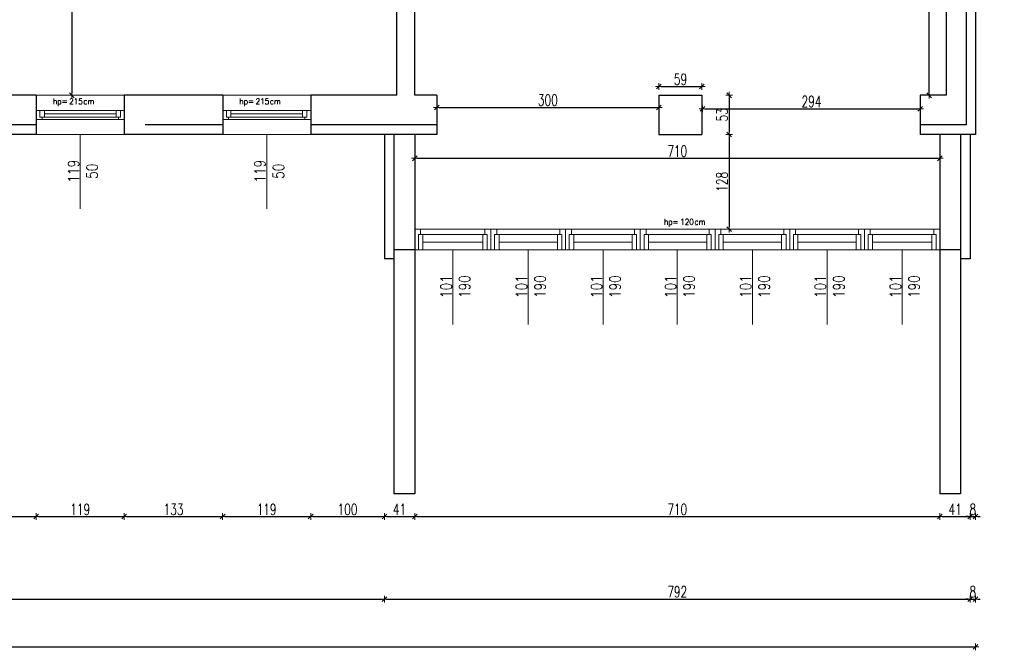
# Model space of a CAD drawing. Header units: millimetres. Extents: x 64838 to 107664, y -36848 to 0.
# Tile 19 of 109: x 70808 to 72139, y -31202 to -30349. Entities that reach past the tile are written whole.
import ezdxf

# ---------------------------------------------------------------- set-up
doc = ezdxf.new("R2010")
doc.units = ezdxf.units.MM
doc.layers.get('Defpoints').update_dxf_attribs({"color": 30})
for name, color, linetype, lineweight in [('J opisy', 7, 'Continuous', 9), ('J stolarka_okna', 144, 'Continuous', 0), ('J wymiary', 1, 'Continuous', 9), ('sciany', 252, 'Continuous', 30)]:
    doc.layers.add(name, color=color, linetype=linetype, lineweight=lineweight)
doc.styles.add('ADESK2', font='simplex', dxfattribs={"width": 0.7})
doc.styles.add('MtXpl_simplex_shx', font='simplex.shx')
doc.styles.get("Standard").update_dxf_attribs({"font": 'arial.ttf'})
doc.dimstyles.new('1-100', dxfattribs={"dimscale": 1.5, "dimtxt": 10, "dimasz": 2, "dimexe": 1, "dimexo": 1, "dimgap": 1.5, "dimtad": 1, "dimdec": 0, "dimrnd": 0.5, "dimdsep": 46, "dimtxsty": 'ADESK2', "dimblk": 'wymiar', "dimcen": -1, "dimdle": 5, "dimse1": 1, "dimse2": 1, "dimclrd": 256, "dimclre": 256, "dimclrt": 256, "dimadec": 0, "dimazin": 0, "dimtfac": 1, "dimtdec": 0, "dimtix": 1, "dimtmove": 0, "dimatfit": 3, "dimfxl": 20, "dimfxlon": 1, "dimtolj": 1, "dimtzin": 0, "dimarcsym": 0})

# ---------------------------------------------------------------- blocks, each defined once
blk = doc.blocks.new('wymiar')
for p, q in [((1.5, 0), (-1.5, 0)), ((1.06, 1.06), (-1.06, -1.06)), ((0, 1.5), (0, -1.5))]:
    blk.add_line(p, q)
blk = doc.blocks.new('*D681')
at = {"layer": 'Defpoints', "color": 0, "ltscale": 4}
for p in [(71371.9, -30451.5), (71671.9, -30451.5), (71671.9, -30467.8)]:
    blk.add_point(p, dxfattribs=at)
at = {"layer": 'J wymiary', "lineweight": -2}
blk.add_line((71374.9, -30467.8), (71668.9, -30467.8), dxfattribs=at)
at = {"layer": 'J wymiary', "lineweight": -2, "ltscale": 4, "xscale": 3, "yscale": 3, "zscale": 3, "rotation": 180}
blk.add_blockref('wymiar', (71371.9, -30467.8), dxfattribs=at)
at = {"layer": 'J wymiary', "lineweight": -2, "ltscale": 4, "xscale": 3, "yscale": 3, "zscale": 3}
blk.add_blockref('wymiar', (71671.9, -30467.8), dxfattribs=at)
at = {"layer": 'J wymiary', "ltscale": 4, "insert": (71521.9, -30458), "char_height": 15, "attachment_point": 5, "style": 'ADESK2'}
blk.add_mtext('\\A1;300', dxfattribs=at)
blk = doc.blocks.new('*D682')
at = {"layer": 'Defpoints', "color": 0, "ltscale": 4}
for p in [(71730.2, -30439.5), (71671.9, -30451.5), (71730.2, -30451.5)]:
    blk.add_point(p, dxfattribs=at)
at = {"layer": 'J wymiary', "lineweight": -2}
blk.add_line((71674.9, -30439.5), (71727.2, -30439.5), dxfattribs=at)
at = {"layer": 'J wymiary', "lineweight": -2, "ltscale": 4, "xscale": 3, "yscale": 3, "zscale": 3, "rotation": 180}
blk.add_blockref('wymiar', (71671.9, -30439.5), dxfattribs=at)
at = {"layer": 'J wymiary', "lineweight": -2, "ltscale": 4, "xscale": 3, "yscale": 3, "zscale": 3}
blk.add_blockref('wymiar', (71730.2, -30439.5), dxfattribs=at)
at = {"layer": 'J wymiary', "ltscale": 4, "insert": (71701, -30429.8), "char_height": 15, "attachment_point": 5, "style": 'ADESK2'}
blk.add_mtext('\\A1;59', dxfattribs=at)
blk = doc.blocks.new('*D683')
at = {"layer": 'Defpoints', "color": 0, "ltscale": 4}
for p in [(71731, -30451.5), (72025.2, -30451.5), (72025.2, -30469.7)]:
    blk.add_point(p, dxfattribs=at)
at = {"layer": 'J wymiary', "lineweight": -2}
blk.add_line((71734, -30469.7), (72022.2, -30469.7), dxfattribs=at)
at = {"layer": 'J wymiary', "lineweight": -2, "ltscale": 4, "xscale": 3, "yscale": 3, "zscale": 3, "rotation": 180}
blk.add_blockref('wymiar', (71731, -30469.7), dxfattribs=at)
at = {"layer": 'J wymiary', "lineweight": -2, "ltscale": 4, "xscale": 3, "yscale": 3, "zscale": 3}
blk.add_blockref('wymiar', (72025.2, -30469.7), dxfattribs=at)
at = {"layer": 'J wymiary', "ltscale": 4, "insert": (71878.1, -30459.9), "char_height": 15, "attachment_point": 5, "style": 'ADESK2'}
blk.add_mtext('\\A1;294', dxfattribs=at)
blk = doc.blocks.new('*D684')
at = {"layer": 'Defpoints', "color": 0, "ltscale": 4}
for p in [(71730.2, -30451.5), (71730.2, -30504.5), (71767, -30504.5)]:
    blk.add_point(p, dxfattribs=at)
at = {"layer": 'J wymiary', "lineweight": -2}
blk.add_line((71767, -30454.5), (71767, -30501.5), dxfattribs=at)
at = {"layer": 'J wymiary', "lineweight": -2, "ltscale": 4, "xscale": 3, "yscale": 3, "zscale": 3}
for p, rotation in [((71767, -30451.5), 90), ((71767, -30504.5), 270)]:
    blk.add_blockref('wymiar', p, dxfattribs=dict(at, rotation=rotation))
at = {"layer": 'J wymiary', "ltscale": 4, "insert": (71757.3, -30478), "char_height": 15, "attachment_point": 5, "rotation": 90, "style": 'ADESK2'}
blk.add_mtext('\\A1;53', dxfattribs=at)
blk = doc.blocks.new('*D685')
at = {"layer": 'Defpoints', "color": 0, "ltscale": 4}
for p in [(71341.9, -30504.5), (72051.9, -30504.5), (72051.9, -30536.7)]:
    blk.add_point(p, dxfattribs=at)
at = {"layer": 'J wymiary', "lineweight": -2}
blk.add_line((71344.9, -30536.7), (72048.9, -30536.7), dxfattribs=at)
at = {"layer": 'J wymiary', "lineweight": -2, "ltscale": 4, "xscale": 3, "yscale": 3, "zscale": 3, "rotation": 180}
blk.add_blockref('wymiar', (71341.9, -30536.7), dxfattribs=at)
at = {"layer": 'J wymiary', "lineweight": -2, "ltscale": 4, "xscale": 3, "yscale": 3, "zscale": 3}
blk.add_blockref('wymiar', (72051.9, -30536.7), dxfattribs=at)
at = {"layer": 'J wymiary', "ltscale": 4, "insert": (71696.9, -30527), "char_height": 15, "attachment_point": 5, "style": 'ADESK2'}
blk.add_mtext('\\A1;710', dxfattribs=at)
blk = doc.blocks.new('*D703')
at = {"layer": 'Defpoints', "color": 0, "ltscale": 4}
for p in [(70878.1, -29939.5), (70878.1, -30451.5), (70878.1, -30451.5)]:
    blk.add_point(p, dxfattribs=at)
at = {"layer": 'J wymiary', "lineweight": -2}
blk.add_line((70878.1, -29942.5), (70878.1, -30448.5), dxfattribs=at)
at = {"layer": 'J wymiary', "lineweight": -2, "ltscale": 4, "xscale": 3, "yscale": 3, "zscale": 3}
for p, rotation in [((70878.1, -29939.5), 90), ((70878.1, -30451.5), 270)]:
    blk.add_blockref('wymiar', p, dxfattribs=dict(at, rotation=rotation))
at = {"layer": 'J wymiary', "ltscale": 4, "insert": (70868.4, -30195.5), "char_height": 15, "attachment_point": 5, "rotation": 90, "style": 'ADESK2'}
blk.add_mtext('\\A1;512', dxfattribs=at)
blk = doc.blocks.new('*D706')
at = {"layer": 'Defpoints', "color": 0, "ltscale": 4}
for p in [(72037.3, -29939.5), (72060.2, -29939.5), (72060.2, -30451.5)]:
    blk.add_point(p, dxfattribs=at)
at = {"layer": 'J wymiary', "lineweight": -2}
blk.add_line((72037.3, -30448.5), (72037.3, -29942.5), dxfattribs=at)
at = {"layer": 'J wymiary', "lineweight": -2, "ltscale": 4, "xscale": 3, "yscale": 3, "zscale": 3}
for p, rotation in [((72037.3, -29939.5), 90), ((72037.3, -30451.5), 270)]:
    blk.add_blockref('wymiar', p, dxfattribs=dict(at, rotation=rotation))
at = {"layer": 'J wymiary', "ltscale": 4, "insert": (72027.5, -30195.5), "char_height": 15, "attachment_point": 5, "rotation": 90, "style": 'ADESK2'}
blk.add_mtext('\\A1;512', dxfattribs=at)
blk = doc.blocks.new('*D708')
at = {"layer": 'Defpoints', "color": 0, "ltscale": 4}
for p in [(71730.2, -30504.5), (71730.2, -30632.5), (71767, -30632.5)]:
    blk.add_point(p, dxfattribs=at)
at = {"layer": 'J wymiary', "lineweight": -2}
blk.add_line((71767, -30507.5), (71767, -30629.5), dxfattribs=at)
at = {"layer": 'J wymiary', "lineweight": -2, "ltscale": 4, "xscale": 3, "yscale": 3, "zscale": 3}
for p, rotation in [((71767, -30504.5), 90), ((71767, -30632.5), 270)]:
    blk.add_blockref('wymiar', p, dxfattribs=dict(at, rotation=rotation))
at = {"layer": 'J wymiary', "ltscale": 4, "insert": (71757.3, -30568.5), "char_height": 15, "attachment_point": 5, "rotation": 90, "style": 'ADESK2'}
blk.add_mtext('\\A1;128', dxfattribs=at)
blk = doc.blocks.new('*D798')
at = {"layer": 'Defpoints', "color": 0, "ltscale": 4}
for p in [(70708.2, -30462.7), (70830.2, -30462.3), (70830.2, -31021.1)]:
    blk.add_point(p, dxfattribs=at)
at = {"layer": 'J wymiary', "lineweight": -2}
blk.add_line((70711.2, -31021.1), (70827.2, -31021.1), dxfattribs=at)
at = {"layer": 'J wymiary', "lineweight": -2, "ltscale": 4, "xscale": 3, "yscale": 3, "zscale": 3, "rotation": 180}
blk.add_blockref('wymiar', (70708.2, -31021.1), dxfattribs=at)
at = {"layer": 'J wymiary', "lineweight": -2, "ltscale": 4, "xscale": 3, "yscale": 3, "zscale": 3}
blk.add_blockref('wymiar', (70830.2, -31021.1), dxfattribs=at)
at = {"layer": 'J wymiary', "ltscale": 4, "insert": (70769.2, -31011.4), "char_height": 15, "attachment_point": 5, "style": 'ADESK2'}
blk.add_mtext('\\A1;122', dxfattribs=at)
blk = doc.blocks.new('*D799')
at = {"layer": 'Defpoints', "color": 0, "ltscale": 4}
for p in [(70830.2, -30462.3), (70949.2, -30463.6), (70949.2, -31021.1)]:
    blk.add_point(p, dxfattribs=at)
at = {"layer": 'J wymiary', "lineweight": -2}
blk.add_line((70833.2, -31021.1), (70946.2, -31021.1), dxfattribs=at)
at = {"layer": 'J wymiary', "lineweight": -2, "ltscale": 4, "xscale": 3, "yscale": 3, "zscale": 3, "rotation": 180}
blk.add_blockref('wymiar', (70830.2, -31021.1), dxfattribs=at)
at = {"layer": 'J wymiary', "lineweight": -2, "ltscale": 4, "xscale": 3, "yscale": 3, "zscale": 3}
blk.add_blockref('wymiar', (70949.2, -31021.1), dxfattribs=at)
at = {"layer": 'J wymiary', "ltscale": 4, "insert": (70889.7, -31011.4), "char_height": 15, "attachment_point": 5, "style": 'ADESK2'}
blk.add_mtext('\\A1;119', dxfattribs=at)
blk = doc.blocks.new('*D800')
at = {"layer": 'Defpoints', "color": 0, "ltscale": 4}
for p in [(70949.2, -30463.6), (71082.2, -30459.6), (71082.2, -31021.1)]:
    blk.add_point(p, dxfattribs=at)
at = {"layer": 'J wymiary', "lineweight": -2}
blk.add_line((70952.2, -31021.1), (71079.2, -31021.1), dxfattribs=at)
at = {"layer": 'J wymiary', "lineweight": -2, "ltscale": 4, "xscale": 3, "yscale": 3, "zscale": 3, "rotation": 180}
blk.add_blockref('wymiar', (70949.2, -31021.1), dxfattribs=at)
at = {"layer": 'J wymiary', "lineweight": -2, "ltscale": 4, "xscale": 3, "yscale": 3, "zscale": 3}
blk.add_blockref('wymiar', (71082.2, -31021.1), dxfattribs=at)
at = {"layer": 'J wymiary', "ltscale": 4, "insert": (71015.7, -31011.4), "char_height": 15, "attachment_point": 5, "style": 'ADESK2'}
blk.add_mtext('\\A1;133', dxfattribs=at)
blk = doc.blocks.new('*D801')
at = {"layer": 'Defpoints', "color": 0, "ltscale": 4}
for p in [(71082.2, -30459.6), (71201.2, -30461.1), (71201.2, -31021.1)]:
    blk.add_point(p, dxfattribs=at)
at = {"layer": 'J wymiary', "lineweight": -2}
blk.add_line((71085.2, -31021.1), (71198.2, -31021.1), dxfattribs=at)
at = {"layer": 'J wymiary', "lineweight": -2, "ltscale": 4, "xscale": 3, "yscale": 3, "zscale": 3, "rotation": 180}
blk.add_blockref('wymiar', (71082.2, -31021.1), dxfattribs=at)
at = {"layer": 'J wymiary', "lineweight": -2, "ltscale": 4, "xscale": 3, "yscale": 3, "zscale": 3}
blk.add_blockref('wymiar', (71201.2, -31021.1), dxfattribs=at)
at = {"layer": 'J wymiary', "ltscale": 4, "insert": (71141.7, -31011.4), "char_height": 15, "attachment_point": 5, "style": 'ADESK2'}
blk.add_mtext('\\A1;119', dxfattribs=at)
blk = doc.blocks.new('*D802')
at = {"layer": 'Defpoints', "color": 0, "ltscale": 4}
for p in [(71201.2, -30461.1), (71300.9, -30614.7), (71300.9, -31021.1)]:
    blk.add_point(p, dxfattribs=at)
at = {"layer": 'J wymiary', "lineweight": -2}
blk.add_line((71204.2, -31021.1), (71297.9, -31021.1), dxfattribs=at)
at = {"layer": 'J wymiary', "lineweight": -2, "ltscale": 4, "xscale": 3, "yscale": 3, "zscale": 3, "rotation": 180}
blk.add_blockref('wymiar', (71201.2, -31021.1), dxfattribs=at)
at = {"layer": 'J wymiary', "lineweight": -2, "ltscale": 4, "xscale": 3, "yscale": 3, "zscale": 3}
blk.add_blockref('wymiar', (71300.9, -31021.1), dxfattribs=at)
at = {"layer": 'J wymiary', "ltscale": 4, "insert": (71251, -31011.4), "char_height": 15, "attachment_point": 5, "style": 'ADESK2'}
blk.add_mtext('\\A1;100', dxfattribs=at)
blk = doc.blocks.new('*D803')
at = {"layer": 'Defpoints', "color": 0, "ltscale": 4}
for p in [(71300.9, -30614.7), (71341.9, -30651.2), (71341.9, -31021.1)]:
    blk.add_point(p, dxfattribs=at)
at = {"layer": 'J wymiary', "lineweight": -2}
blk.add_line((71303.9, -31021.1), (71338.9, -31021.1), dxfattribs=at)
at = {"layer": 'J wymiary', "lineweight": -2, "ltscale": 4, "xscale": 3, "yscale": 3, "zscale": 3, "rotation": 180}
blk.add_blockref('wymiar', (71300.9, -31021.1), dxfattribs=at)
at = {"layer": 'J wymiary', "lineweight": -2, "ltscale": 4, "xscale": 3, "yscale": 3, "zscale": 3}
blk.add_blockref('wymiar', (71341.9, -31021.1), dxfattribs=at)
at = {"layer": 'J wymiary', "ltscale": 4, "insert": (71321.4, -31011.4), "char_height": 15, "attachment_point": 5, "style": 'ADESK2'}
blk.add_mtext('\\A1;41', dxfattribs=at)
blk = doc.blocks.new('*D804')
at = {"layer": 'Defpoints', "color": 0, "ltscale": 4}
for p in [(71341.9, -30651.2), (72051.9, -30646.7), (72051.9, -31021.1)]:
    blk.add_point(p, dxfattribs=at)
at = {"layer": 'J wymiary', "lineweight": -2}
blk.add_line((71344.9, -31021.1), (72048.9, -31021.1), dxfattribs=at)
at = {"layer": 'J wymiary', "lineweight": -2, "ltscale": 4, "xscale": 3, "yscale": 3, "zscale": 3, "rotation": 180}
blk.add_blockref('wymiar', (71341.9, -31021.1), dxfattribs=at)
at = {"layer": 'J wymiary', "lineweight": -2, "ltscale": 4, "xscale": 3, "yscale": 3, "zscale": 3}
blk.add_blockref('wymiar', (72051.9, -31021.1), dxfattribs=at)
at = {"layer": 'J wymiary', "ltscale": 4, "insert": (71696.9, -31011.4), "char_height": 15, "attachment_point": 5, "style": 'ADESK2'}
blk.add_mtext('\\A1;710', dxfattribs=at)
blk = doc.blocks.new('*D805')
at = {"layer": 'Defpoints', "color": 0, "ltscale": 4}
for p in [(72051.9, -30646.7), (72092.9, -30646.1), (72092.9, -31021.1)]:
    blk.add_point(p, dxfattribs=at)
at = {"layer": 'J wymiary', "lineweight": -2}
blk.add_line((72054.9, -31021.1), (72089.9, -31021.1), dxfattribs=at)
at = {"layer": 'J wymiary', "lineweight": -2, "ltscale": 4, "xscale": 3, "yscale": 3, "zscale": 3, "rotation": 180}
blk.add_blockref('wymiar', (72051.9, -31021.1), dxfattribs=at)
at = {"layer": 'J wymiary', "lineweight": -2, "ltscale": 4, "xscale": 3, "yscale": 3, "zscale": 3}
blk.add_blockref('wymiar', (72092.9, -31021.1), dxfattribs=at)
at = {"layer": 'J wymiary', "ltscale": 4, "insert": (72072.4, -31011.4), "char_height": 15, "attachment_point": 5, "style": 'ADESK2'}
blk.add_mtext('\\A1;41', dxfattribs=at)
blk = doc.blocks.new('*D806')
at = {"layer": 'Defpoints', "color": 0, "ltscale": 4}
for p in [(72100.2, -30456), (72092.9, -30646.1), (72100.2, -31021.1)]:
    blk.add_point(p, dxfattribs=at)
at = {"layer": 'J wymiary', "lineweight": -2}
for p, q in [((72089.9, -31021.1), (72086.9, -31021.1)), ((72092.9, -31021.1), (72100.2, -31021.1)), ((72103.2, -31021.1), (72106.2, -31021.1))]:
    blk.add_line(p, q, dxfattribs=at)
at = {"layer": 'J wymiary', "lineweight": -2, "ltscale": 4, "xscale": 3, "yscale": 3, "zscale": 3}
blk.add_blockref('wymiar', (72092.9, -31021.1), dxfattribs=at)
at = {"layer": 'J wymiary', "lineweight": -2, "ltscale": 4, "xscale": 3, "yscale": 3, "zscale": 3, "rotation": 180}
blk.add_blockref('wymiar', (72100.2, -31021.1), dxfattribs=at)
at = {"layer": 'J wymiary', "ltscale": 4, "insert": (72096.5, -31011.4), "char_height": 15, "attachment_point": 5, "style": 'ADESK2'}
blk.add_mtext('\\A1;8', dxfattribs=at)
blk = doc.blocks.new('*D807')
at = {"layer": 'Defpoints', "color": 0, "ltscale": 4}
for p in [(72100.2, -30504.5), (68355.2, -30513), (72100.2, -31197.4)]:
    blk.add_point(p, dxfattribs=at)
at = {"layer": 'J wymiary', "lineweight": -2}
blk.add_line((68358.2, -31197.4), (72097.2, -31197.4), dxfattribs=at)
at = {"layer": 'J wymiary', "lineweight": -2, "ltscale": 4, "xscale": 3, "yscale": 3, "zscale": 3, "rotation": 180}
blk.add_blockref('wymiar', (68355.2, -31197.4), dxfattribs=at)
at = {"layer": 'J wymiary', "lineweight": -2, "ltscale": 4, "xscale": 3, "yscale": 3, "zscale": 3}
blk.add_blockref('wymiar', (72100.2, -31197.4), dxfattribs=at)
at = {"layer": 'J wymiary', "ltscale": 4, "insert": (70227.7, -31187.7), "char_height": 15, "attachment_point": 5, "style": 'ADESK2'}
blk.add_mtext('\\A1;3745', dxfattribs=at)
blk = doc.blocks.new('*D808')
at = {"layer": 'Defpoints', "color": 0, "ltscale": 4}
for p in [(72079.9, -30672.5), (72193.3, -30672.5), (72079.9, -30990.5)]:
    blk.add_point(p, dxfattribs=at)
at = {"layer": 'J wymiary', "lineweight": -2}
blk.add_line((72193.3, -30987.5), (72193.3, -30675.5), dxfattribs=at)
at = {"layer": 'J wymiary', "lineweight": -2, "ltscale": 4, "xscale": 3, "yscale": 3, "zscale": 3}
for p, rotation in [((72193.3, -30672.5), 90), ((72193.3, -30990.5), 270)]:
    blk.add_blockref('wymiar', p, dxfattribs=dict(at, rotation=rotation))
at = {"layer": 'J wymiary', "ltscale": 4, "insert": (72183.6, -30831.5), "char_height": 15, "attachment_point": 5, "rotation": 90, "style": 'ADESK2'}
blk.add_mtext('\\A1;318', dxfattribs=at)
blk = doc.blocks.new('*D809')
at = {"layer": 'Defpoints', "color": 0, "ltscale": 4}
for p in [(72087.2, -30504.5), (72193.3, -30504.5), (72079.9, -30672.5)]:
    blk.add_point(p, dxfattribs=at)
at = {"layer": 'J wymiary', "lineweight": -2}
blk.add_line((72193.3, -30669.5), (72193.3, -30507.5), dxfattribs=at)
at = {"layer": 'J wymiary', "lineweight": -2, "ltscale": 4, "xscale": 3, "yscale": 3, "zscale": 3}
for p, rotation in [((72193.3, -30504.5), 90), ((72193.3, -30672.5), 270)]:
    blk.add_blockref('wymiar', p, dxfattribs=dict(at, rotation=rotation))
at = {"layer": 'J wymiary', "ltscale": 4, "insert": (72183.6, -30588.5), "char_height": 15, "attachment_point": 5, "rotation": 90, "style": 'ADESK2'}
blk.add_mtext('\\A1;168', dxfattribs=at)
blk = doc.blocks.new('*D810')
at = {"layer": 'Defpoints', "color": 0, "ltscale": 4}
for p in [(72092, -29537.5), (72193.3, -29537.5), (72087.2, -30504.5)]:
    blk.add_point(p, dxfattribs=at)
at = {"layer": 'J wymiary', "lineweight": -2}
blk.add_line((72193.3, -30501.5), (72193.3, -29540.5), dxfattribs=at)
at = {"layer": 'J wymiary', "lineweight": -2, "ltscale": 4, "xscale": 3, "yscale": 3, "zscale": 3}
for p, rotation in [((72193.3, -29537.5), 90), ((72193.3, -30504.5), 270)]:
    blk.add_blockref('wymiar', p, dxfattribs=dict(at, rotation=rotation))
at = {"layer": 'J wymiary', "ltscale": 4, "insert": (72183.6, -30021), "char_height": 15, "attachment_point": 5, "rotation": 90, "style": 'ADESK2'}
blk.add_mtext('\\A1;967', dxfattribs=at)
blk = doc.blocks.new('*D825')
at = {"layer": 'Defpoints', "color": 0, "ltscale": 4}
for p in [(70827.2, -29537.5), (72088.6, -30504.5), (72312.8, -30504.5)]:
    blk.add_point(p, dxfattribs=at)
at = {"layer": 'J wymiary', "lineweight": -2}
blk.add_line((72312.8, -29540.5), (72312.8, -30501.5), dxfattribs=at)
at = {"layer": 'J wymiary', "lineweight": -2, "ltscale": 4, "xscale": 3, "yscale": 3, "zscale": 3}
for p, rotation in [((72312.8, -29537.5), 90), ((72312.8, -30504.5), 270)]:
    blk.add_blockref('wymiar', p, dxfattribs=dict(at, rotation=rotation))
at = {"layer": 'J wymiary', "ltscale": 4, "insert": (72303.1, -30021), "char_height": 15, "attachment_point": 5, "rotation": 90, "style": 'ADESK2'}
blk.add_mtext('\\A1;967', dxfattribs=at)
blk = doc.blocks.new('*D826')
at = {"layer": 'Defpoints', "color": 0, "ltscale": 4}
for p in [(70817.1, -27798.5), (70817.1, -30504.5), (72406, -30504.5)]:
    blk.add_point(p, dxfattribs=at)
at = {"layer": 'J wymiary', "lineweight": -2}
blk.add_line((72406, -27801.5), (72406, -30501.5), dxfattribs=at)
at = {"layer": 'J wymiary', "lineweight": -2, "ltscale": 4, "xscale": 3, "yscale": 3, "zscale": 3}
for p, rotation in [((72406, -27798.5), 90), ((72406, -30504.5), 270)]:
    blk.add_blockref('wymiar', p, dxfattribs=dict(at, rotation=rotation))
at = {"layer": 'J wymiary', "ltscale": 4, "insert": (72396.3, -29151.5), "char_height": 15, "attachment_point": 5, "rotation": 90, "style": 'ADESK2'}
blk.add_mtext('\\A1;2706', dxfattribs=at)
blk = doc.blocks.new('*D829')
at = {"layer": 'Defpoints', "color": 0, "ltscale": 4}
for p in [(71300.9, -30527.4), (69898.2, -30715.1), (71300.9, -31132.6)]:
    blk.add_point(p, dxfattribs=at)
at = {"layer": 'J wymiary', "lineweight": -2}
blk.add_line((69901.2, -31132.6), (71297.9, -31132.6), dxfattribs=at)
at = {"layer": 'J wymiary', "lineweight": -2, "ltscale": 4, "xscale": 3, "yscale": 3, "zscale": 3, "rotation": 180}
blk.add_blockref('wymiar', (69898.2, -31132.6), dxfattribs=at)
at = {"layer": 'J wymiary', "lineweight": -2, "ltscale": 4, "xscale": 3, "yscale": 3, "zscale": 3}
blk.add_blockref('wymiar', (71300.9, -31132.6), dxfattribs=at)
at = {"layer": 'J wymiary', "ltscale": 4, "insert": (70599.5, -31122.8), "char_height": 15, "attachment_point": 5, "style": 'ADESK2'}
blk.add_mtext('\\A1;1403', dxfattribs=at)
blk = doc.blocks.new('*D830')
at = {"layer": 'Defpoints', "color": 0, "ltscale": 4}
for p in [(71300.9, -30527.4), (72092.9, -30539.5), (72092.9, -31132.6)]:
    blk.add_point(p, dxfattribs=at)
at = {"layer": 'J wymiary', "lineweight": -2}
blk.add_line((71303.9, -31132.6), (72089.9, -31132.6), dxfattribs=at)
at = {"layer": 'J wymiary', "lineweight": -2, "ltscale": 4, "xscale": 3, "yscale": 3, "zscale": 3, "rotation": 180}
blk.add_blockref('wymiar', (71300.9, -31132.6), dxfattribs=at)
at = {"layer": 'J wymiary', "lineweight": -2, "ltscale": 4, "xscale": 3, "yscale": 3, "zscale": 3}
blk.add_blockref('wymiar', (72092.9, -31132.6), dxfattribs=at)
at = {"layer": 'J wymiary', "ltscale": 4, "insert": (71696.9, -31122.8), "char_height": 15, "attachment_point": 5, "style": 'ADESK2'}
blk.add_mtext('\\A1;792', dxfattribs=at)
blk = doc.blocks.new('*D831')
at = {"layer": 'Defpoints', "color": 0, "ltscale": 4}
for p in [(72100.2, -30478.1), (72092.9, -30539.5), (72100.2, -31132.6)]:
    blk.add_point(p, dxfattribs=at)
at = {"layer": 'J wymiary', "lineweight": -2}
for p, q in [((72089.9, -31132.6), (72086.9, -31132.6)), ((72092.9, -31132.6), (72100.2, -31132.6)), ((72103.2, -31132.6), (72106.2, -31132.6))]:
    blk.add_line(p, q, dxfattribs=at)
at = {"layer": 'J wymiary', "lineweight": -2, "ltscale": 4, "xscale": 3, "yscale": 3, "zscale": 3}
blk.add_blockref('wymiar', (72092.9, -31132.6), dxfattribs=at)
at = {"layer": 'J wymiary', "lineweight": -2, "ltscale": 4, "xscale": 3, "yscale": 3, "zscale": 3, "rotation": 180}
blk.add_blockref('wymiar', (72100.2, -31132.6), dxfattribs=at)
at = {"layer": 'J wymiary', "ltscale": 4, "insert": (72096.5, -31122.8), "char_height": 15, "attachment_point": 5, "style": 'ADESK2'}
blk.add_mtext('\\A1;8', dxfattribs=at)

msp = doc.modelspace()

# ---------------------------------------------------------------- linework, layer by layer
at = {"layer": 'J opisy', "linetype": 'Continuous', "lineweight": 9}
for p, q in [((70889.73, -30504.48), (70889.73, -30605.19)), ((71141.73, -30504.48), (71141.73, -30605.19)), ((71393.42, -30660.48), (71393.42, -30761.19)), ((71495.35, -30660.48), (71495.35, -30761.19)), ((71596.83, -30660.48), (71596.83, -30761.19)), ((71696.85, -30660.48), (71696.85, -30761.19)), ((71798.38, -30660.48), (71798.38, -30761.19)), ((71899.31, -30660.48), (71899.31, -30761.19)), ((72000.98, -30660.48), (72000.98, -30761.19))]:
    msp.add_line(p, q, dxfattribs=at)
at = {"layer": 'J stolarka_okna', "linetype": 'Continuous', "lineweight": 9}
for p, q in [((70830.23, -30451.48), (70949.23, -30451.48)), ((71082.23, -30451.48), (71201.23, -30451.48)), ((70830.23, -30483.98), (70830.23, -30471.98)), ((70830.23, -30471.98), (70949.23, -30471.98)), ((70835.23, -30471.98), (70835.23, -30480.98)), ((70841.23, -30480.98), (70835.23, -30480.98)), ((70838.23, -30480.98), (70838.23, -30483.98)), ((70841.23, -30471.98), (70841.23, -30480.98)), ((70938.23, -30476.48), (70841.23, -30476.48)), ((70938.23, -30480.98), (70841.23, -30480.98)), ((70938.23, -30471.98), (70938.23, -30480.98)), ((70944.23, -30480.98), (70938.23, -30480.98)), ((70941.23, -30480.98), (70941.23, -30483.98)), ((70944.23, -30471.98), (70944.23, -30480.98)), ((70949.23, -30471.98), (70949.23, -30483.98)), ((71082.23, -30483.98), (71082.23, -30471.98)), ((71082.23, -30471.98), (71201.23, -30471.98)), ((71087.23, -30471.98), (71087.23, -30480.98)), ((71093.23, -30480.98), (71087.23, -30480.98)), ((71090.23, -30480.98), (71090.23, -30483.98)), ((71093.23, -30471.98), (71093.23, -30480.98)), ((71190.23, -30476.48), (71093.23, -30476.48)), ((71190.23, -30480.98), (71093.23, -30480.98)), ((71190.23, -30471.98), (71190.23, -30480.98)), ((71196.23, -30480.98), (71190.23, -30480.98)), ((71193.23, -30480.98), (71193.23, -30483.98)), ((71196.23, -30471.98), (71196.23, -30480.98)), ((71201.23, -30471.98), (71201.23, -30483.98)), ((70949.23, -30483.98), (70830.23, -30483.98)), ((71201.23, -30483.98), (71082.23, -30483.98)), ((70949.23, -30504.48), (70830.23, -30504.48)), ((71201.23, -30504.48), (71082.23, -30504.48)), ((71341.85, -30632.48), (72051.85, -30632.48)), ((71346.85, -30646.48), (71346.85, -30639.48)), ((71346.85, -30639.48), (71352.85, -30639.48)), ((71349.85, -30639.48), (71349.85, -30632.48)), ((71352.85, -30639.48), (71352.85, -30660.48)), ((71433.85, -30639.48), (71352.85, -30639.48)), ((71433.85, -30639.48), (71433.85, -30660.48)), ((71439.85, -30639.48), (71433.85, -30639.48)), ((71436.85, -30639.48), (71436.85, -30632.48)), ((71439.85, -30646.48), (71439.85, -30639.48)), ((71444.85, -30632.48), (71444.85, -30660.48)), ((71449.85, -30646.48), (71449.85, -30639.48)), ((71449.85, -30639.48), (71455.85, -30639.48)), ((71452.85, -30639.48), (71452.85, -30632.48)), ((71455.85, -30639.48), (71455.85, -30660.48)), ((71534.85, -30639.48), (71455.85, -30639.48)), ((71534.85, -30639.48), (71534.85, -30660.48)), ((71534.85, -30639.48), (71540.85, -30639.48)), ((71537.85, -30639.48), (71537.85, -30632.48)), ((71540.85, -30646.48), (71540.85, -30639.48)), ((71545.85, -30632.48), (71545.85, -30660.48)), ((71550.85, -30646.48), (71550.85, -30639.48)), ((71550.85, -30639.48), (71556.85, -30639.48)), ((71553.85, -30639.48), (71553.85, -30632.48)), ((71556.85, -30639.48), (71556.85, -30660.48)), ((71635.85, -30639.48), (71556.85, -30639.48)), ((71635.85, -30639.48), (71635.85, -30660.48)), ((71641.85, -30639.48), (71635.85, -30639.48)), ((71638.85, -30639.48), (71638.85, -30632.48)), ((71641.85, -30646.48), (71641.85, -30639.48)), ((71646.85, -30632.48), (71646.85, -30660.48)), ((71651.85, -30646.48), (71651.85, -30639.48)), ((71651.85, -30639.48), (71657.85, -30639.48)), ((71654.85, -30639.48), (71654.85, -30632.48)), ((71657.85, -30639.48), (71657.85, -30660.48)), ((71736.85, -30639.48), (71657.85, -30639.48)), ((71736.85, -30639.48), (71736.85, -30660.48)), ((71736.85, -30639.48), (71742.85, -30639.48)), ((71739.85, -30639.48), (71739.85, -30632.48)), ((71742.85, -30646.48), (71742.85, -30639.48)), ((71747.85, -30632.48), (71747.85, -30660.48)), ((71752.85, -30646.48), (71752.85, -30639.48)), ((71752.85, -30639.48), (71758.85, -30639.48)), ((71755.85, -30639.48), (71755.85, -30632.48)), ((71758.85, -30639.48), (71758.85, -30660.48)), ((71837.85, -30639.48), (71758.85, -30639.48)), ((71837.85, -30639.48), (71837.85, -30660.48)), ((71837.85, -30639.48), (71843.85, -30639.48)), ((71840.85, -30639.48), (71840.85, -30632.48)), ((71843.85, -30646.48), (71843.85, -30639.48)), ((71848.85, -30632.48), (71848.85, -30660.48)), ((71853.85, -30646.48), (71853.85, -30639.48)), ((71853.85, -30639.48), (71859.85, -30639.48)), ((71856.85, -30639.48), (71856.85, -30632.48)), ((71859.85, -30639.48), (71859.85, -30660.48)), ((71938.85, -30639.48), (71859.85, -30639.48)), ((71938.85, -30639.48), (71938.85, -30660.48)), ((71938.85, -30639.48), (71944.85, -30639.48)), ((71941.85, -30639.48), (71941.85, -30632.48)), ((71944.85, -30646.48), (71944.85, -30639.48)), ((71949.85, -30632.48), (71949.85, -30660.48)), ((71954.85, -30639.48), (71960.85, -30639.48)), ((71954.85, -30639.48), (71954.85, -30660.48)), ((71957.8, -30639.48), (71957.8, -30632.48)), ((71960.85, -30639.48), (71960.85, -30660.48)), ((72040.85, -30639.48), (71960.85, -30639.48)), ((72040.85, -30639.48), (72040.85, -30660.48)), ((72040.85, -30639.48), (72046.85, -30639.48)), ((72043.85, -30639.48), (72043.85, -30632.48)), ((72046.85, -30639.48), (72046.85, -30660.48)), ((71346.85, -30646.48), (71346.85, -30660.48)), ((71433.85, -30649.98), (71352.85, -30649.98)), ((71439.85, -30646.48), (71439.85, -30660.48)), ((71449.85, -30646.48), (71449.85, -30660.48)), ((71534.85, -30649.98), (71455.85, -30649.98)), ((71540.85, -30646.48), (71540.85, -30660.48)), ((71550.85, -30646.48), (71550.85, -30660.48)), ((71635.85, -30649.98), (71556.85, -30649.98)), ((71641.85, -30646.48), (71641.85, -30660.48)), ((71651.85, -30646.48), (71651.85, -30660.48)), ((71736.85, -30649.98), (71657.85, -30649.98)), ((71742.85, -30646.48), (71742.85, -30660.48)), ((71752.85, -30646.48), (71752.85, -30660.48)), ((71837.85, -30649.98), (71758.85, -30649.98)), ((71843.85, -30646.48), (71843.85, -30660.48)), ((71853.85, -30646.48), (71853.85, -30660.48)), ((71938.85, -30649.98), (71859.85, -30649.98)), ((71944.85, -30646.48), (71944.85, -30660.48)), ((72040.85, -30649.98), (71960.85, -30649.98)), ((72051.85, -30660.48), (71341.85, -30660.48))]:
    msp.add_line(p, q, dxfattribs=at)
at = {"layer": 'J wymiary'}
msp.add_line((71752.89, -30568.48), (71752.89, -30568.48), dxfattribs=at)
at = {"layer": 'sciany'}
for p, q in [((72100.23, -29537.48), (72100.23, -30504.48)), ((72087.23, -29550.48), (72087.23, -30491.48)), ((72060.23, -29590.48), (72060.23, -30451.48)), ((71317.85, -30451.48), (71317.85, -29940.48)), ((71341.85, -30451.48), (71341.85, -29939.48)), ((70830.23, -30451.48), (70727.23, -30451.48)), ((70830.23, -30451.48), (70830.23, -30504.48)), ((70977.23, -30451.48), (70949.23, -30451.48)), ((70949.23, -30451.48), (70949.23, -30504.48)), ((71082.23, -30451.48), (70977.23, -30451.48)), ((71082.23, -30451.48), (71082.23, -30504.48)), ((71317.85, -30451.48), (71201.23, -30451.48)), ((71201.23, -30451.48), (71201.23, -30504.48)), ((71354.23, -30451.48), (71341.85, -30451.48)), ((71371.85, -30451.48), (71354.23, -30451.48)), ((71371.85, -30451.48), (71371.85, -30504.48)), ((71671.85, -30451.48), (71671.85, -30504.48)), ((71671.85, -30451.48), (71730.23, -30451.48)), ((71730.23, -30451.48), (71730.23, -30504.48)), ((72060.23, -30451.48), (72025.23, -30451.48)), ((72025.23, -30451.48), (72025.23, -30504.48)), ((70830.23, -30491.48), (70727.23, -30491.48)), ((71082.23, -30491.48), (70977.23, -30491.48)), ((71371.85, -30491.48), (71201.23, -30491.48)), ((72087.23, -30491.48), (72025.23, -30491.48)), ((70830.23, -30504.48), (70727.23, -30504.48)), ((70977.23, -30504.48), (70949.23, -30504.48)), ((71082.23, -30504.48), (70977.23, -30504.48)), ((71354.23, -30504.48), (71201.23, -30504.48)), ((71300.85, -30504.48), (71300.85, -30672.48)), ((71313.85, -30504.48), (71313.85, -30990.48)), ((71341.85, -30504.48), (71341.85, -30581.24)), ((71371.85, -30504.48), (71354.23, -30504.48)), ((71671.85, -30504.48), (71730.23, -30504.48)), ((72100.23, -30504.48), (72025.23, -30504.48)), ((72051.85, -30504.48), (72051.85, -30581.24)), ((72051.85, -30504.48), (72051.85, -30990.48)), ((72079.85, -30504.48), (72079.85, -30990.48)), ((72092.85, -30504.48), (72092.85, -30672.48)), ((71341.85, -30581.24), (71341.85, -30990.48)), ((71341.85, -30660.48), (71313.85, -30660.48)), ((72079.85, -30660.48), (72051.85, -30660.48)), ((71313.85, -30672.48), (71300.85, -30672.48)), ((72092.85, -30672.48), (72079.85, -30672.48)), ((71341.85, -30990.48), (71313.85, -30990.48)), ((72079.85, -30990.48), (72051.85, -30990.48))]:
    msp.add_line(p, q, dxfattribs=at)

# ---------------------------------------------------------------- texts
at = {"layer": 'J opisy', "style": 'MtXpl_simplex_shx', "width": 0.9}
for s, p in [('hp=', (70852.8, -30463.65)), ('215', (70874.75, -30463.65)), ('hp=', (71104.8, -30463.65)), ('215', (71126.75, -30463.65)), ('cm', (70893.95, -30463.65)), ('cm', (71145.95, -30463.65)), ('hp=', (71678.79, -30626.63)), ('120', (71700.73, -30626.63)), ('cm', (71720.1, -30626.63))]:
    msp.add_text(s, height=8, rotation=360, dxfattribs=at).set_placement(p)
at = {"layer": 'J opisy', "char_height": 15, "width": 30.2063, "attachment_point": 5, "rotation": 90, "line_spacing_factor": 0.771429}
for s, insert in [('\\pxsm1;{\\Fsimplex|c238;\\W0.8;119\\Fsimplex|c0;\\P\\Fsimplex|c238;50}', (70893.16, -30554.2)), ('\\pxsm1;{\\Fsimplex|c238;\\W0.8;119\\Fsimplex|c0;\\P\\Fsimplex|c238;50}', (71145.16, -30554.2)), ('\\pxsm1;{\\Fsimplex|c238;\\W0.8;101\\Fsimplex|c0;\\P\\Fsimplex|c238;190}', (71396.85, -30710.2)), ('\\pxsm1;{\\Fsimplex|c238;\\W0.8;101\\Fsimplex|c0;\\P\\Fsimplex|c238;190}', (71498.78, -30710.2)), ('\\pxsm1;{\\Fsimplex|c238;\\W0.8;101\\Fsimplex|c0;\\P\\Fsimplex|c238;190}', (71600.27, -30710.2)), ('\\pxsm1;{\\Fsimplex|c238;\\W0.8;101\\Fsimplex|c0;\\P\\Fsimplex|c238;190}', (71700.28, -30710.2)), ('\\pxsm1;{\\Fsimplex|c238;\\W0.8;101\\Fsimplex|c0;\\P\\Fsimplex|c238;190}', (71801.81, -30710.2)), ('\\pxsm1;{\\Fsimplex|c238;\\W0.8;101\\Fsimplex|c0;\\P\\Fsimplex|c238;190}', (71902.74, -30710.2)), ('\\pxsm1;{\\Fsimplex|c238;\\W0.8;101\\Fsimplex|c0;\\P\\Fsimplex|c238;190}', (72004.42, -30710.2))]:
    msp.add_mtext(s, dxfattribs=dict(at, insert=insert))

# ---------------------------------------------------------------- dimensions: what is measured, and where the dimension line sits
at = {"layer": 'J wymiary'}
for base, p1, p2, picture, middle in [((72406.02, -30504.48), (70817.13, -27798.48), (70817.13, -30504.48), '*D826', (72396.27, -29151.48)), ((70878.12, -30451.48), (70878.12, -29939.48), (70878.12, -30451.48), '*D703', (70868.37, -30195.48)), ((72037.29, -29939.48), (72060.23, -30451.48), (72060.23, -29939.48), '*D706', (72027.54, -30195.48)), ((71767.02, -30504.48), (71730.23, -30451.48), (71730.23, -30504.48), '*D684', (71757.27, -30477.98)), ((71767.02, -30632.48), (71730.23, -30504.48), (71730.23, -30632.48), '*D708', (71757.27, -30568.48))]:
    dim = msp.add_linear_dim(base=base, p1=p1, p2=p2, angle=90, dimstyle='1-100', dxfattribs=at)
    dim.commit()
    dim.dimension.update_dxf_attribs({"geometry": picture, "text_midpoint": middle})
for base, p1, p2, picture, middle in [((72312.82, -30504.48), (70827.23, -29537.48), (72088.64, -30504.48), '*D825', (72303.07, -30020.98)), ((72193.32, -29537.48), (72087.23, -30504.48), (72092, -29537.48), '*D810', (72183.57, -30020.98)), ((72193.32, -30504.48), (72079.85, -30672.48), (72087.23, -30504.48), '*D809', (72183.57, -30588.48)), ((72193.32, -30672.48), (72079.85, -30990.48), (72079.85, -30672.48), '*D808', (72183.57, -30831.48))]:
    dim = msp.add_linear_dim(base=base, p1=p1, p2=p2, angle=90, dimstyle='1-100', override={"dimblk": 'wymiar'}, dxfattribs=at)
    dim.commit()
    dim.dimension.update_dxf_attribs({"geometry": picture, "text_midpoint": middle})
for base, p1, p2, picture, middle in [((71730.23, -30439.55), (71671.85, -30451.48), (71730.23, -30451.48), '*D682', (71701.04, -30429.8)), ((71671.85, -30467.78), (71371.85, -30451.48), (71671.85, -30451.48), '*D681', (71521.85, -30458.03)), ((72025.23, -30469.66), (71731, -30451.48), (72025.23, -30451.48), '*D683', (71878.12, -30459.91)), ((72051.85, -30536.73), (71341.85, -30504.48), (72051.85, -30504.48), '*D685', (71696.85, -30526.98))]:
    dim = msp.add_linear_dim(base=base, p1=p1, p2=p2, dimstyle='1-100', dxfattribs=at)
    dim.commit()
    dim.dimension.update_dxf_attribs({"geometry": picture, "text_midpoint": middle})
for base, p1, p2, picture, middle in [((72100.23, -31021.12), (72092.85, -30646.12), (72100.23, -30456.04), '*D806', (72096.54, -31011.37)), ((70830.23, -31021.12), (70708.23, -30462.66), (70830.23, -30462.34), '*D798', (70769.23, -31011.37)), ((70949.23, -31021.12), (70830.23, -30462.34), (70949.23, -30463.6), '*D799', (70889.73, -31011.37)), ((71082.23, -31021.12), (70949.23, -30463.6), (71082.23, -30459.63), '*D800', (71015.73, -31011.37)), ((71201.23, -31021.12), (71082.23, -30459.63), (71201.23, -30461.14), '*D801', (71141.73, -31011.37)), ((71300.85, -31021.12), (71201.23, -30461.14), (71300.85, -30614.7), '*D802', (71251.04, -31011.37)), ((72100.23, -31132.59), (72092.85, -30539.51), (72100.23, -30478.09), '*D831', (72096.54, -31122.84)), ((72100.23, -31197.44), (68355.23, -30512.98), (72100.23, -30504.48), '*D807', (70227.73, -31187.69)), ((71300.85, -31132.59), (69898.23, -30715.08), (71300.85, -30527.39), '*D829', (70599.54, -31122.84)), ((72092.85, -31132.59), (71300.85, -30527.39), (72092.85, -30539.51), '*D830', (71696.85, -31122.84)), ((71341.85, -31021.12), (71300.85, -30614.7), (71341.85, -30651.22), '*D803', (71321.35, -31011.37)), ((72051.85, -31021.12), (71341.85, -30651.22), (72051.85, -30646.75), '*D804', (71696.85, -31011.37)), ((72092.85, -31021.12), (72051.85, -30646.75), (72092.85, -30646.12), '*D805', (72072.35, -31011.37))]:
    dim = msp.add_linear_dim(base=base, p1=p1, p2=p2, dimstyle='1-100', override={"dimblk": 'wymiar'}, dxfattribs=at)
    dim.commit()
    dim.dimension.update_dxf_attribs({"geometry": picture, "text_midpoint": middle})

doc.saveas('drawing.dxf')
